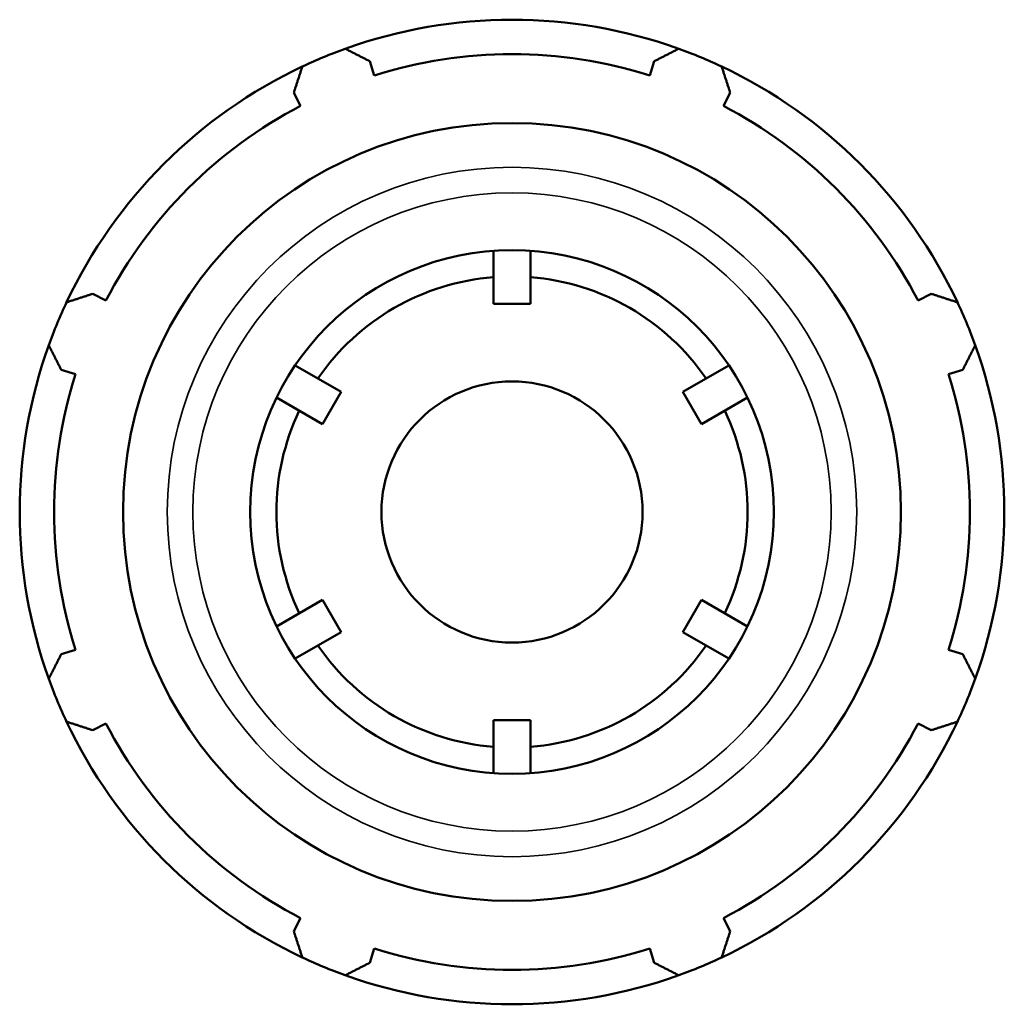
# Model space of a CAD drawing. Header units: inches. Extents: x -3.6 to 53.1, y -14.1 to 33.8.
# Tile 7 of 8: x 39 to 43.4, y 11.4 to 15.9. Entities that reach past the tile are written whole.
import ezdxf

# ---------------------------------------------------------------- set-up
doc = ezdxf.new("R2010")
doc.units = ezdxf.units.IN
doc.header["$MEASUREMENT"] = 0
doc.layers.add('Visible (ANSI)', color=7, linetype='Continuous', lineweight=50)
doc.layers.add('Visible Narrow (ANSI)', color=7, linetype='Continuous', lineweight=35)

msp = doc.modelspace()

# ---------------------------------------------------------------- linework, layer by layer
at = {"layer": 'Visible (ANSI)'}
for p, q in [((40.6026, 15.6095), (40.5826, 15.6731)), ((41.8672, 15.6731), (41.8471, 15.6095)), ((40.2386, 15.5306), (40.2694, 15.4714)), ((42.1803, 15.4714), (42.2112, 15.5306)), ((41.1409, 14.5763), (41.1409, 14.8161)), ((41.3089, 14.8161), (41.3089, 14.5763)), ((39.3894, 14.5914), (39.3302, 14.6223)), ((43.1195, 14.6223), (43.0603, 14.5914)), ((41.3089, 14.5763), (41.1409, 14.5763)), ((40.2449, 14.2988), (40.4525, 14.1789)), ((41.9972, 14.1789), (42.2048, 14.2988)), ((39.1877, 14.2783), (39.2514, 14.2582)), ((43.1983, 14.2582), (43.262, 14.2783)), ((40.3685, 14.0334), (40.1609, 14.1533)), ((40.4525, 14.1789), (40.3685, 14.0334)), ((42.0812, 14.0334), (41.9972, 14.1789)), ((42.2888, 14.1533), (42.0812, 14.0334)), ((40.1609, 13.1187), (40.3685, 13.2386)), ((40.3685, 13.2386), (40.4525, 13.0931)), ((41.9972, 13.0931), (42.0812, 13.2386)), ((42.0812, 13.2386), (42.2888, 13.1187)), ((40.4525, 13.0931), (40.2449, 12.9732)), ((42.2048, 12.9732), (41.9972, 13.0931)), ((39.2514, 13.0137), (39.1877, 12.9937)), ((43.262, 12.9937), (43.1983, 13.0137)), ((41.1409, 12.6957), (41.3089, 12.6957)), ((41.1409, 12.4559), (41.1409, 12.6957)), ((41.3089, 12.6957), (41.3089, 12.4559)), ((39.3302, 12.6497), (39.3894, 12.6805)), ((43.0603, 12.6805), (43.1195, 12.6497)), ((40.2694, 11.8005), (40.2386, 11.7413)), ((42.2112, 11.7413), (42.1803, 11.8005)), ((40.5826, 11.5988), (40.6026, 11.6625)), ((41.8471, 11.6625), (41.8672, 11.5988))]:
    msp.add_line(p, q, dxfattribs=at)
for radius in [1.758, 1.1831, 0.59]:
    msp.add_circle((41.2249, 13.636), radius, dxfattribs=at)
for radius, start, end in [(2.225, 70.208, 109.792), (2.225, 109.792, 115.208), (2.225, 64.792, 70.208), (2.0692, 72.5, 107.5), (2.225, 115.208, 154.792), (2.225, 25.208, 64.792), (2.0693, 117.5, 152.5), (2.0693, 27.5, 62.5), (1.0648, 94.5248, 145.4752), (1.0648, 34.5248, 85.4752), (2.225, 154.792, 160.208), (2.225, 19.792, 25.208), (2.225, 160.208, 199.792), (2.225, 340.208, 19.792), (2.0692, 162.5, 197.5), (2.0692, 342.5, 17.5), (1.0648, 154.5248, 205.4752), (1.0648, 334.5248, 25.4752), (1.0648, 214.5248, 265.4752), (1.0648, 274.5248, 325.4752), (2.225, 199.792, 205.208), (2.225, 334.792, 340.208), (2.225, 205.208, 244.792), (2.225, 295.208, 334.792), (2.0693, 207.5, 242.5), (2.0693, 297.5, 332.5), (2.0692, 252.5, 287.5), (2.225, 244.792, 250.208), (2.225, 289.792, 295.208), (2.225, 250.208, 289.792)]:
    msp.add_arc((41.2249, 13.636), radius, start, end, dxfattribs=at)
for points, weights in [([(40.4715, 15.7295), (40.5281, 15.7008), (40.5826, 15.6731)], [1, 1.00270682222, 1.00460021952]), ([(41.8672, 15.6731), (41.9216, 15.7008), (41.9783, 15.7295)], [1.00460021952, 1.00270682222, 1]), ([(40.2386, 15.5306), (40.2575, 15.5886), (40.2772, 15.6491)], [1.00460021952, 1.00270682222, 1]), ([(42.1725, 15.6491), (42.1922, 15.5886), (42.2112, 15.5306)], [1, 1.00270682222, 1.00460021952]), ([(39.2118, 14.5836), (39.2722, 14.6033), (39.3302, 14.6223)], [1, 1.00270682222, 1.00460021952]), ([(43.1195, 14.6223), (43.1775, 14.6033), (43.238, 14.5836)], [1.00460021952, 1.00270682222, 1]), ([(39.1877, 14.2783), (39.1601, 14.3327), (39.1313, 14.3894)], [1.00460021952, 1.00270682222, 1]), ([(43.3184, 14.3894), (43.2896, 14.3327), (43.262, 14.2783)], [1, 1.00270682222, 1.00460021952]), ([(39.1313, 12.8826), (39.1601, 12.9393), (39.1877, 12.9937)], [1, 1.00270682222, 1.00460021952]), ([(43.262, 12.9937), (43.2896, 12.9393), (43.3184, 12.8826)], [1.00460021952, 1.00270682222, 1]), ([(39.3302, 12.6497), (39.2722, 12.6686), (39.2118, 12.6883)], [1.00460021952, 1.00270682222, 1]), ([(43.238, 12.6883), (43.1775, 12.6686), (43.1195, 12.6497)], [1, 1.00270682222, 1.00460021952]), ([(40.2772, 11.6229), (40.2575, 11.6833), (40.2386, 11.7413)], [1, 1.00270682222, 1.00460021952]), ([(42.2112, 11.7413), (42.1922, 11.6833), (42.1725, 11.6229)], [1.00460021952, 1.00270682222, 1]), ([(40.5826, 11.5988), (40.5281, 11.5712), (40.4715, 11.5424)], [1.00460021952, 1.00270682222, 1]), ([(41.9783, 11.5424), (41.9216, 11.5712), (41.8672, 11.5988)], [1, 1.00270682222, 1.00460021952])]:
    msp.add_rational_spline(points, weights, degree=2, dxfattribs=at)
at = {"layer": 'Visible Narrow (ANSI)'}
for radius in [1.5579, 1.4422]:
    msp.add_circle((41.2249, 13.636), radius, dxfattribs=at)

doc.saveas('drawing.dxf')
